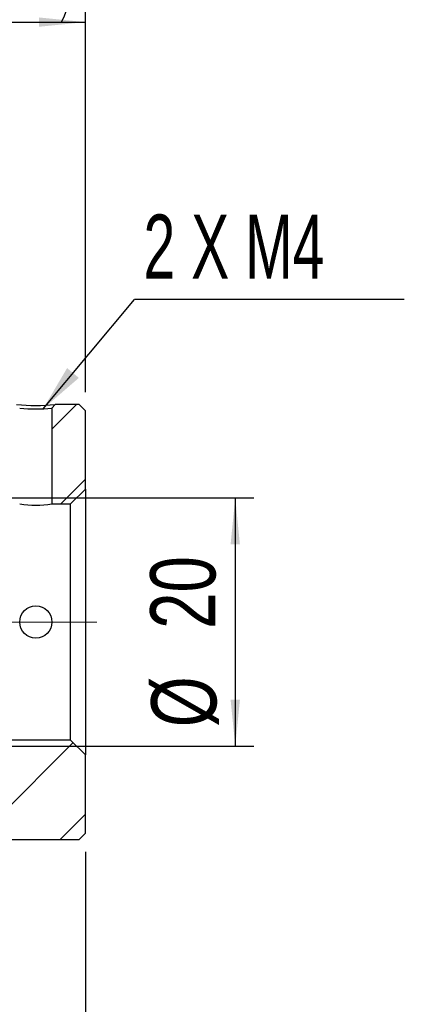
# Model space of a CAD drawing. Header units: millimetres. Extents: x 4 to 295, y 43 to 175.
# Tile 9 of 10: x 274 to 295, y 75 to 128. Entities that reach past the tile are written whole.
import ezdxf

# ---------------------------------------------------------------- set-up
doc = ezdxf.new("R2010")
doc.units = ezdxf.units.MM
doc.linetypes.add('CENTERX2', pattern=[20.32, 12.7, -2.54, 2.54, -2.54])
doc.layers.add('FORMAT', color=7, linetype='Continuous')
doc.styles.add('SLDTEXTSTYLE0', font='TXT', dxfattribs={"width": 0.75})
doc.styles.add('SLDTEXTSTYLE1', font='TXT', dxfattribs={"width": 0.666667})
doc.dimstyles.new('SLDDIMSTYLE0', dxfattribs={"dimtxt": 3.5, "dimasz": 2.5, "dimexe": 0, "dimexo": 0.0625, "dimgap": 0.875, "dimtad": 1, "dimlfac": 1.5, "dimrnd": 1e-09, "dimzin": 12, "dimdsep": 46, "dimtxsty": 'SLDTEXTSTYLE0', "dimsah": 1, "dimcen": 0.09, "dimadec": 0, "dimazin": 3, "dimtfac": 1, "dimtofl": 0, "dimtmove": 0, "dimatfit": 3, "dimfxl": 0, "dimfrac": 2, "dimtolj": 1, "dimtzin": 12, "dimarcsym": 0})
doc.dimstyles.new('SLDDIMSTYLE2', dxfattribs={"dimtxt": 0.18, "dimasz": 2.5, "dimexe": 0, "dimexo": 0.0625, "dimgap": 0, "dimtad": 0, "dimtih": 1, "dimtoh": 1, "dimdec": 0, "dimrnd": 1e-09, "dimzin": 0, "dimdsep": 46, "dimtxsty": 'Standard', "dimsah": 1, "dimcen": 0.09, "dimadec": 0, "dimazin": 0, "dimtfac": 2.5, "dimtdec": 0, "dimtofl": 0, "dimtmove": 0, "dimatfit": 3, "dimfxl": 0, "dimfrac": 2, "dimtolj": 1, "dimtzin": 0, "dimarcsym": 0})

# ---------------------------------------------------------------- blocks, each defined once
blk = doc.blocks.new('_D_15')
at = {"layer": 'FORMAT', "color": 7}
for p, q in [((270.01, 114.569), (270.01, 128.427)), ((278.01, 107.569), (278.01, 128.427)), ((270.01, 127.427), (278.01, 127.427))]:
    blk.add_line(p, q, dxfattribs=at)
for centre, start, end in [((277.109, 130.205), 153.4349, 206.5651), ((271.169, 130.205), 333.4349, 26.5651)]:
    blk.add_arc(centre, 6.212, start, end, dxfattribs=at)
for points in [[(270.01, 127.427), (272.51, 127.177), (272.51, 127.677)], [(278.01, 127.427), (275.51, 127.677), (275.51, 127.177)]]:
    blk.add_solid(points, dxfattribs=at)
at = {"layer": 'FORMAT', "color": 7, "insert": (271.553, 131.939), "char_height": 3.5, "attachment_point": 1, "style": 'SLDTEXTSTYLE0'}
blk.add_mtext('12', dxfattribs=at)
blk = doc.blocks.new('_D_18')
at = {"layer": 'FORMAT', "color": 7}
for p, q in [((264.01, 101.903), (287.055, 101.903)), ((286.055, 101.903), (286.055, 88.569)), ((264.01, 88.569), (287.055, 88.569))]:
    blk.add_line(p, q, dxfattribs=at)
for points in [[(286.055, 101.903), (285.805, 99.403), (286.305, 99.403)], [(286.055, 88.569), (286.305, 91.069), (285.805, 91.069)]]:
    blk.add_solid(points, dxfattribs=at)
at = {"layer": 'FORMAT', "color": 7, "char_height": 3.5, "attachment_point": 1, "rotation": 90, "style": 'SLDTEXTSTYLE0'}
for s, insert in [('20', (281.489, 94.869)), ('%%c', (281.543, 89.591))]:
    blk.add_mtext(s, dxfattribs=dict(at, insert=insert))
blk = doc.blocks.new('_D_19')
at = {"layer": 'FORMAT', "color": 7}
for p, q in [((278.01, 82.903), (278.01, 65.435)), ((244.676, 79.236), (244.676, 65.435)), ((244.676, 66.435), (278.01, 66.435))]:
    blk.add_line(p, q, dxfattribs=at)
for points in [[(244.676, 66.435), (247.176, 66.185), (247.176, 66.685)], [(278.01, 66.435), (275.51, 66.685), (275.51, 66.185)]]:
    blk.add_solid(points, dxfattribs=at)
at = {"layer": 'FORMAT', "color": 7, "insert": (258.023, 70.947), "char_height": 3.5, "attachment_point": 1, "style": 'SLDTEXTSTYLE0'}
blk.add_mtext('50', dxfattribs=at)
blk = doc.blocks.new('SW_NOTE_4')
at = {"layer": 'FORMAT', "color": 0}
blk.add_line((14.497, 0), (0, 0), dxfattribs=at)
at = {"layer": 'FORMAT', "color": 0, "insert": (0.491, 4.551), "char_height": 3.4396, "attachment_point": 1, "style": 'SLDTEXTSTYLE1'}
blk.add_mtext('2 X M4', dxfattribs=at)

msp = doc.modelspace()

# ---------------------------------------------------------------- hatches: boundary and pattern name
at = {"layer": 'FORMAT', "linetype": 'Continuous', "lineweight": 18}
h = msp.add_hatch(dxfattribs=at)
h.set_pattern_fill('ANSI31', color=256, style=0)
edge = h.paths.add_edge_path(flags=0)
edge.add_line((276.20979, 106.71717), (276.20979, 101.56935))
edge.add_line((276.20979, 101.56935), (277.20979, 101.56935))
edge.add_line((277.20979, 101.56935), (278.00979, 102.36935))
edge.add_line((278.00979, 102.36935), (278.00979, 106.56935))
edge.add_line((278.00979, 106.56935), (277.67646, 106.90269))
edge.add_line((277.67646, 106.90269), (276.37783, 106.90269))
edge.add_line((276.37783, 106.90269), (276.20979, 106.71717))
h = msp.add_hatch(dxfattribs=at)
h.set_pattern_fill('ANSI31', color=256, style=0)
h.paths.add_polyline_path([(270.67646, 86.43602), (270.87646, 86.23602), (271.34313, 86.23602), (271.34313, 83.90269), (271.67646, 83.56935), (277.67646, 83.56935), (278.00979, 83.90269), (278.00979, 88.10269), (277.20979, 88.90269), (271.47646, 88.90269), (270.67646, 88.10269)], flags=0)

# ---------------------------------------------------------------- linework, layer by layer
at = {"color": 7, "linetype": 'Continuous', "lineweight": 25}
for p, q in [((276.20979, 106.71717), (276.37783, 106.90269)), ((277.67646, 106.90269), (276.37783, 106.90269)), ((277.67646, 106.90269), (278.00979, 106.56935)), ((276.20979, 106.71717), (276.20979, 101.56935)), ((278.00979, 102.36935), (278.00979, 106.56935)), ((278.00979, 102.36935), (277.20979, 101.56935)), ((278.00979, 102.36935), (278.00979, 88.10269)), ((276.20979, 101.56935), (277.20979, 101.56935)), ((277.20979, 88.90269), (277.20979, 101.56935)), ((277.20979, 88.90269), (271.47646, 88.90269)), ((277.20979, 88.90269), (278.00979, 88.10269)), ((278.00979, 83.90269), (278.00979, 88.10269)), ((271.67646, 83.56935), (277.67646, 83.56935)), ((278.00979, 83.90269), (277.67646, 83.56935))]:
    msp.add_line(p, q, dxfattribs=at)
msp.add_circle((275.34313, 95.23602), 0.86667, dxfattribs=at)
for centre, radius, start, end in [((275.34313, 118.15563), 11.30042, 264.746433, 275.253567), ((275.34313, 114.74548), 8.07495, 263.838703, 276.161293), ((275.34313, 107.86357), 6.3536, 262.160098, 277.839902)]:
    msp.add_arc(centre, radius, start, end, dxfattribs=at)
at = {"layer": 'FORMAT', "color": 7, "linetype": 'CENTERX2', "lineweight": 18}
msp.add_line((278.61608, 95.23602), (234.92498, 95.23602), dxfattribs=at)

# ---------------------------------------------------------------- block references
at = {"layer": 'FORMAT', "color": 7}
msp.add_blockref('SW_NOTE_4', (280.63811, 112.54944), dxfattribs=at)

# ---------------------------------------------------------------- dimensions: what is measured, and where the dimension line sits
dim = msp.add_linear_dim(base=(278.00979, 127.42731), p1=(270.00979, 113.56935), p2=(278.00979, 106.56935), text='(<>)', dimstyle='SLDDIMSTYLE0', dxfattribs=at)
dim.commit()
dim.dimension.update_dxf_attribs({"geometry": '_D_15', "text_midpoint": (274.1392, 127.42731), "dimtype": 160})
dim = msp.add_linear_dim(base=(286.05461, 88.56935), p1=(263.00979, 101.90269), p2=(263.00979, 88.56935), angle=90, text='%%c<>', dimstyle='SLDDIMSTYLE0', dxfattribs=at)
dim.commit()
dim.dimension.update_dxf_attribs({"geometry": '_D_18', "text_midpoint": (286.05461, 94.81618), "dimtype": 160})
dim = msp.add_linear_dim(base=(278.00979, 66.43516), p1=(244.67646, 80.23602), p2=(278.00979, 83.90269), dimstyle='SLDDIMSTYLE0', dxfattribs=at)
dim.commit()
dim.dimension.update_dxf_attribs({"geometry": '_D_19', "text_midpoint": (260.6087, 66.43516), "dimtype": 160})

# ---------------------------------------------------------------- leaders
msp.add_leader([(275.73718, 106.68055), (280.63811, 112.54944)], dimstyle='SLDDIMSTYLE2', dxfattribs=at)

doc.saveas('drawing.dxf')
